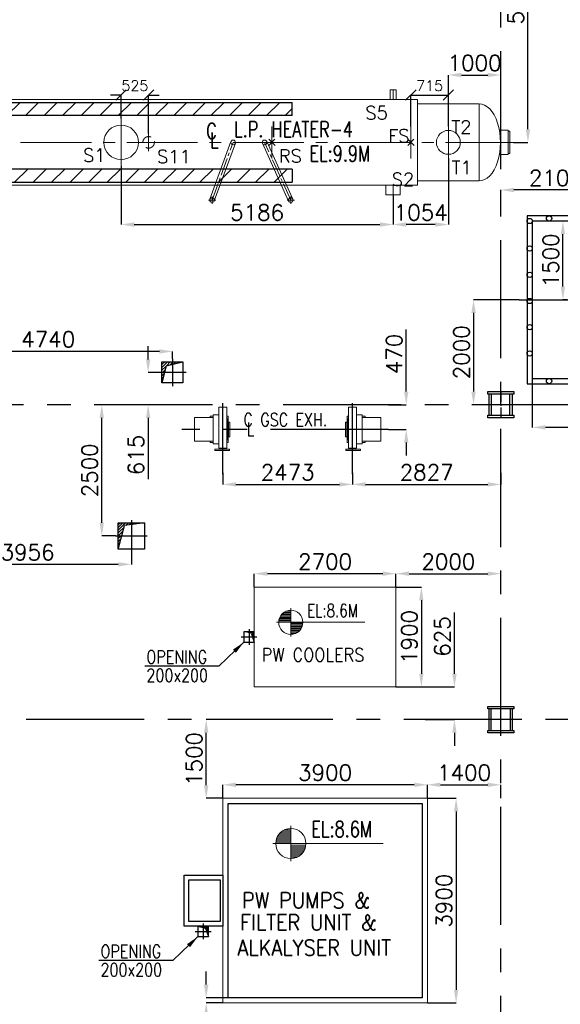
# Model space of a CAD drawing. Header units: inches. Extents: x 0 to 1544102, y -90707 to 23144100.
# Tile 15 of 181: x 74663 to 84971, y 119660 to 138422. Entities that reach past the tile are written whole.
import ezdxf

# ---------------------------------------------------------------- set-up
doc = ezdxf.new("R2010")
doc.units = ezdxf.units.IN
doc.header["$LTSCALE"] = 1800
doc.header["$MEASUREMENT"] = 0
for name, pattern in [('CENTER', [2, 1.25, -0.25, 0.25, -0.25]), ('CENTER2', [1.125, 0.75, -0.125, 0.125, -0.125]), ('HIDDEN', [0.375, 0.25, -0.125]), ('HIDDEN2', [0.1875, 0.125, -0.0625])]:
    doc.linetypes.add(name, pattern=pattern)
doc.layers.get('0').update_dxf_attribs({"color": 253})
for name, color, linetype in [('AUX COL', 1, 'Continuous'), ('CEN', 2, 'CENTER'), ('GRID', 251, 'CENTER'), ('OPENING', 40, 'Continuous'), ('STEEL', 231, 'Continuous')]:
    doc.layers.add(name, color=color, linetype=linetype)
for name, color, linetype, lineweight in [('DIM', 4, 'Continuous', 18), ('EQPT', 8, 'HIDDEN', 9), ('EQUIP', 8, 'Continuous', 9), ('TEXT', 3, 'Continuous', 18)]:
    doc.layers.add(name, color=color, linetype=linetype, lineweight=lineweight)
doc.styles.add('ROMANS', font='romans.shx')
doc.styles.add('ROMANT', font='romant')
doc.styles.get("Standard").update_dxf_attribs({"font": 'arial.ttf'})
doc.dimstyles.new('HALF', dxfattribs={"dimtxt": 200, "dimasz": 200, "dimexe": 0, "dimexo": 0, "dimgap": 80, "dimtad": 1, "dimdec": 0, "dimzin": 0, "dimdsep": 46, "dimtxsty": 'ROMANS', "dimblk": 'OBLIQUE', "dimcen": 0, "dimclrd": 4, "dimclre": 9, "dimclrt": 256, "dimadec": 0, "dimazin": 0, "dimtfac": 0.09, "dimtdec": 0, "dimtix": 1, "dimtofl": 0, "dimtmove": 0, "dimatfit": 3, "dimldrblk": 'DOT', "dimfxl": 1, "dimtolj": 1, "dimtzin": 0, "dimarcsym": 0})
doc.dimstyles.new('STANDARD1', dxfattribs={"dimtxt": 300, "dimasz": 250, "dimexe": 0, "dimexo": 0, "dimgap": 80, "dimtad": 1, "dimdec": 0, "dimzin": 0, "dimdsep": 46, "dimtxsty": 'ROMANS', "dimcen": 0, "dimclrd": 4, "dimclre": 4, "dimclrt": 4, "dimadec": 0, "dimazin": 0, "dimtfac": 0.09, "dimtdec": 0, "dimtix": 1, "dimtofl": 0, "dimtmove": 0, "dimatfit": 3, "dimfxl": 1, "dimtolj": 1, "dimtzin": 0, "dimarcsym": 0})
pattern_1 = [(225, (8890, 2e-05), (176.7767, -176.7767), [])]

# ---------------------------------------------------------------- blocks, each defined once
blk = doc.blocks.new('*D19')
at = {"layer": 'Defpoints', "color": 0, "transparency": 16777216}
for p in [(99194, 76618), (96194, 76528), (96194, 75596)]:
    blk.add_point(p, dxfattribs=at)
at = {"layer": 'DIM', "color": 4, "lineweight": -2, "transparency": 16777216}
for p, q in [((99194, 76618), (99194, 75596)), ((96194, 76528), (96194, 75596)), ((98944, 75596), (96444, 75596))]:
    blk.add_line(p, q, dxfattribs=at)
at = {"layer": 'DIM', "color": 4, "transparency": 16777216}
for points in [[(96444, 75638), (96444, 75554), (96194, 75596)], [(98944, 75638), (98944, 75554), (99194, 75596)]]:
    blk.add_solid(points, dxfattribs=at)
at = {"layer": 'DIM', "color": 4, "transparency": 16777216, "insert": (97694, 75826), "char_height": 300, "attachment_point": 5, "style": 'ROMANS'}
blk.add_mtext('\\A1;3000', dxfattribs=at)
blk = doc.blocks.new('*D22')
at = {"layer": 'Defpoints', "color": 0, "transparency": 16777216}
for p in [(95594, 80120), (95594, 79953), (97694, 79953)]:
    blk.add_point(p, dxfattribs=at)
at = {"layer": 'DIM', "color": 4, "lineweight": -2, "transparency": 16777216}
for p, q in [((95594, 79953), (95594, 80120)), ((97444, 80120), (95844, 80120)), ((97694, 79953), (97694, 80120))]:
    blk.add_line(p, q, dxfattribs=at)
at = {"layer": 'DIM', "color": 4, "transparency": 16777216}
for points in [[(95844, 80162), (95844, 80078), (95594, 80120)], [(97444, 80162), (97444, 80078), (97694, 80120)]]:
    blk.add_solid(points, dxfattribs=at)
at = {"layer": 'DIM', "color": 4, "transparency": 16777216, "insert": (96644, 80350), "char_height": 300, "attachment_point": 5, "style": 'ROMANS'}
blk.add_mtext('\\A1;2100', dxfattribs=at)
blk = doc.blocks.new('*D23')
at = {"layer": 'Defpoints', "color": 0, "transparency": 16777216}
for p in [(95944, 78028), (95074, 76028), (95344, 76028)]:
    blk.add_point(p, dxfattribs=at)
at = {"layer": 'DIM', "color": 4, "lineweight": -2, "transparency": 16777216}
for p, q in [((95944, 78028), (95074, 78028)), ((95074, 77778), (95074, 76278)), ((95344, 76028), (95074, 76028))]:
    blk.add_line(p, q, dxfattribs=at)
at = {"layer": 'DIM', "color": 4, "transparency": 16777216}
for points in [[(95032, 77778), (95116, 77778), (95074, 78028)], [(95032, 76278), (95116, 76278), (95074, 76028)]]:
    blk.add_solid(points, dxfattribs=at)
at = {"layer": 'DIM', "color": 4, "transparency": 16777216, "insert": (94844, 77028), "char_height": 300, "attachment_point": 5, "rotation": 90, "style": 'ROMANS'}
blk.add_mtext('\\A1;2000', dxfattribs=at)
blk = doc.blocks.new('*D25')
at = {"layer": 'Defpoints', "color": 0, "transparency": 16777216}
for p in [(96778, 79528), (96856, 79528), (96856, 78028)]:
    blk.add_point(p, dxfattribs=at)
at = {"layer": 'DIM', "color": 4, "lineweight": -2, "transparency": 16777216}
for p, q in [((96856, 79528), (96778, 79528)), ((96778, 78278), (96778, 79278)), ((96856, 78028), (96778, 78028))]:
    blk.add_line(p, q, dxfattribs=at)
at = {"layer": 'DIM', "color": 4, "transparency": 16777216}
for points in [[(96736, 79278), (96820, 79278), (96778, 79528)], [(96736, 78278), (96820, 78278), (96778, 78028)]]:
    blk.add_solid(points, dxfattribs=at)
at = {"layer": 'DIM', "color": 4, "transparency": 16777216, "insert": (96548, 78778), "char_height": 300, "attachment_point": 5, "rotation": 90, "style": 'ROMANS'}
blk.add_mtext('\\A1;1500', dxfattribs=at)
blk = doc.blocks.new('*X7')
at = {"color": 0}
for p, q in [((36115, 29325), (36330, 29325)), ((36132, 29350), (36330, 29350)), ((36154, 29375), (36330, 29375)), ((36183, 29400), (36330, 29400)), ((36226, 29425), (36330, 29425)), ((36080, 29200), (36330, 29200)), ((36081, 29225), (36330, 29225)), ((36085, 29250), (36330, 29250)), ((36092, 29275), (36330, 29275)), ((36102, 29300), (36330, 29300))]:
    blk.add_line(p, q, dxfattribs=at)
blk = doc.blocks.new('LL')
for p, q in [((-711, 0), (-711, 423)), ((-1136, 0), (-711, 0)), ((1493, 0), (-711, 0)), ((-711, 0), (-711, -418))]:
    blk.add_line(p, q)
for start, end in [(90, 180), (0, 90), (180, 270), (270, 0)]:
    blk.add_arc((-711, 0), 360, start, end)
at = {"xscale": 1.439999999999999, "yscale": 1.439999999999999, "zscale": 1.439999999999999}
blk.add_blockref('*X7', (-53026, -42044), dxfattribs=at)
at = {"xscale": 1.439999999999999, "yscale": 1.439999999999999, "zscale": 1.439999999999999, "rotation": 180}
blk.add_blockref('*X7', (51604, 42044), dxfattribs=at)
at = {"flags": 4}
blk.add_attdef('LEVEL', (-222, 154), '', height=432, dxfattribs=at)
blk = doc.blocks.new('*D133')
at = {"layer": 'Defpoints', "color": 0, "transparency": 16777216}
for p in [(78219, 125085), (78536, 125085), (78536, 123585)]:
    blk.add_point(p, dxfattribs=at)
at = {"layer": 'DIM', "color": 4, "lineweight": -2, "transparency": 16777216}
for p, q in [((78536, 125085), (78219, 125085)), ((78219, 123835), (78219, 124835)), ((78536, 123585), (78219, 123585))]:
    blk.add_line(p, q, dxfattribs=at)
at = {"layer": 'DIM', "color": 4, "transparency": 16777216}
for points in [[(78177, 124835), (78261, 124835), (78219, 125085)], [(78177, 123835), (78261, 123835), (78219, 123585)]]:
    blk.add_solid(points, dxfattribs=at)
at = {"layer": 'DIM', "color": 4, "transparency": 16777216, "insert": (77989, 124335), "char_height": 300, "attachment_point": 5, "rotation": 90, "style": 'ROMANS'}
blk.add_mtext('\\A1;1500', dxfattribs=at)
blk = doc.blocks.new('*D134')
at = {"layer": 'Defpoints', "color": 0, "transparency": 16777216}
for p in [(83836, 123843), (82436, 123585), (83836, 123585)]:
    blk.add_point(p, dxfattribs=at)
at = {"layer": 'DIM', "color": 4, "lineweight": -2, "transparency": 16777216}
for p, q in [((82436, 123585), (82436, 123843)), ((82686, 123843), (83586, 123843)), ((83836, 123585), (83836, 123843))]:
    blk.add_line(p, q, dxfattribs=at)
at = {"layer": 'DIM', "color": 4, "transparency": 16777216}
for points in [[(82686, 123885), (82686, 123801), (82436, 123843)], [(83586, 123885), (83586, 123801), (83836, 123843)]]:
    blk.add_solid(points, dxfattribs=at)
at = {"layer": 'DIM', "color": 4, "transparency": 16777216, "insert": (83136, 124073), "char_height": 300, "attachment_point": 5, "style": 'ROMANS'}
blk.add_mtext('\\A1;1400', dxfattribs=at)
blk = doc.blocks.new('*D135')
at = {"layer": 'Defpoints', "color": 0, "transparency": 16777216}
for p in [(78536, 123843), (78536, 123585), (82436, 123585)]:
    blk.add_point(p, dxfattribs=at)
at = {"layer": 'DIM', "color": 4, "lineweight": -2, "transparency": 16777216}
for p, q in [((78536, 123585), (78536, 123843)), ((82186, 123843), (78786, 123843)), ((82436, 123585), (82436, 123843))]:
    blk.add_line(p, q, dxfattribs=at)
at = {"layer": 'DIM', "color": 4, "transparency": 16777216}
for points in [[(78786, 123885), (78786, 123801), (78536, 123843)], [(82186, 123885), (82186, 123801), (82436, 123843)]]:
    blk.add_solid(points, dxfattribs=at)
at = {"layer": 'DIM', "color": 4, "transparency": 16777216, "insert": (80486, 124073), "char_height": 300, "attachment_point": 5, "style": 'ROMANS'}
blk.add_mtext('\\A1;3900', dxfattribs=at)
blk = doc.blocks.new('*D136')
at = {"layer": 'Defpoints', "color": 0, "transparency": 16777216}
for p in [(82436, 123585), (82436, 119685), (82984, 119685)]:
    blk.add_point(p, dxfattribs=at)
at = {"layer": 'DIM', "color": 4, "lineweight": -2, "transparency": 16777216}
for p, q in [((82436, 123585), (82984, 123585)), ((82984, 123335), (82984, 119935)), ((82436, 119685), (82984, 119685))]:
    blk.add_line(p, q, dxfattribs=at)
at = {"layer": 'DIM', "color": 4, "transparency": 16777216}
for points in [[(82942, 123335), (83026, 123335), (82984, 123585)], [(82942, 119935), (83026, 119935), (82984, 119685)]]:
    blk.add_solid(points, dxfattribs=at)
at = {"layer": 'DIM', "color": 4, "transparency": 16777216, "insert": (82754, 121635), "char_height": 300, "attachment_point": 5, "rotation": 90, "style": 'ROMANS'}
blk.add_mtext('\\A1;3900', dxfattribs=at)
blk = doc.blocks.new('*D137')
at = {"layer": 'Defpoints', "color": 0, "transparency": 16777216}
for p in [(78219, 119785), (78636, 119785), (78536, 119685)]:
    blk.add_point(p, dxfattribs=at)
at = {"layer": 'DIM', "color": 4, "lineweight": -2, "transparency": 16777216}
for p, q in [((78219, 120035), (78219, 120285)), ((78636, 119785), (78219, 119785)), ((78536, 119685), (78219, 119685)), ((78219, 119435), (78219, 118296))]:
    blk.add_line(p, q, dxfattribs=at)
at = {"layer": 'DIM', "color": 4, "transparency": 16777216}
for points in [[(78177, 120035), (78261, 120035), (78219, 119785)], [(78177, 119435), (78261, 119435), (78219, 119685)]]:
    blk.add_solid(points, dxfattribs=at)
at = {"layer": 'DIM', "color": 4, "transparency": 16777216, "insert": (77989, 118741), "char_height": 300, "attachment_point": 5, "rotation": 90, "style": 'ROMANS'}
blk.add_mtext('\\A1;100', dxfattribs=at)
blk = doc.blocks.new('*D138')
at = {"layer": 'Defpoints', "color": 0, "transparency": 16777216}
for p in [(83836, 127866), (81836, 127610), (83836, 127610)]:
    blk.add_point(p, dxfattribs=at)
at = {"layer": 'DIM', "color": 4, "lineweight": -2, "transparency": 16777216}
for p, q in [((81836, 127610), (81836, 127866)), ((82086, 127866), (83586, 127866)), ((83836, 127610), (83836, 127866))]:
    blk.add_line(p, q, dxfattribs=at)
at = {"layer": 'DIM', "color": 4, "transparency": 16777216}
for points in [[(82086, 127908), (82086, 127824), (81836, 127866)], [(83586, 127908), (83586, 127824), (83836, 127866)]]:
    blk.add_solid(points, dxfattribs=at)
at = {"layer": 'DIM', "color": 4, "transparency": 16777216, "insert": (82836, 128096), "char_height": 300, "attachment_point": 5, "style": 'ROMANS'}
blk.add_mtext('\\A1;2000', dxfattribs=at)
blk = doc.blocks.new('*D139')
at = {"layer": 'Defpoints', "color": 0, "transparency": 16777216}
for p in [(79136, 127866), (79136, 127610), (81836, 127610)]:
    blk.add_point(p, dxfattribs=at)
at = {"layer": 'DIM', "color": 4, "lineweight": -2, "transparency": 16777216}
for p, q in [((79136, 127610), (79136, 127866)), ((81586, 127866), (79386, 127866)), ((81836, 127610), (81836, 127866))]:
    blk.add_line(p, q, dxfattribs=at)
at = {"layer": 'DIM', "color": 4, "transparency": 16777216}
for points in [[(79386, 127908), (79386, 127824), (79136, 127866)], [(81586, 127908), (81586, 127824), (81836, 127866)]]:
    blk.add_solid(points, dxfattribs=at)
at = {"layer": 'DIM', "color": 4, "transparency": 16777216, "insert": (80486, 128096), "char_height": 300, "attachment_point": 5, "style": 'ROMANS'}
blk.add_mtext('\\A1;2700', dxfattribs=at)
blk = doc.blocks.new('*D140')
at = {"layer": 'Defpoints', "color": 0, "transparency": 16777216}
for p in [(81836, 127610), (81836, 125710), (82321, 125710)]:
    blk.add_point(p, dxfattribs=at)
at = {"layer": 'DIM', "color": 4, "lineweight": -2, "transparency": 16777216}
for p, q in [((81836, 127610), (82321, 127610)), ((82321, 127360), (82321, 125960)), ((81836, 125710), (82321, 125710))]:
    blk.add_line(p, q, dxfattribs=at)
at = {"layer": 'DIM', "color": 4, "transparency": 16777216}
for points in [[(82279, 127360), (82362, 127360), (82321, 127610)], [(82279, 125960), (82362, 125960), (82321, 125710)]]:
    blk.add_solid(points, dxfattribs=at)
at = {"layer": 'DIM', "color": 4, "transparency": 16777216, "insert": (82091, 126660), "char_height": 300, "attachment_point": 5, "rotation": 90, "style": 'ROMANS'}
blk.add_mtext('\\A1;1900', dxfattribs=at)
blk = doc.blocks.new('*D141')
at = {"layer": 'Defpoints', "color": 0, "transparency": 16777216}
for p in [(81836, 125710), (82394, 125085), (82952, 125085)]:
    blk.add_point(p, dxfattribs=at)
at = {"layer": 'DIM', "color": 4, "lineweight": -2, "transparency": 16777216}
for p, q in [((82952, 125960), (82952, 127127)), ((81836, 125710), (82952, 125710)), ((82394, 125085), (82952, 125085)), ((82952, 124835), (82952, 124585))]:
    blk.add_line(p, q, dxfattribs=at)
at = {"layer": 'DIM', "color": 4, "transparency": 16777216}
for points in [[(82910, 125960), (82994, 125960), (82952, 125710)], [(82910, 124835), (82994, 124835), (82952, 125085)]]:
    blk.add_solid(points, dxfattribs=at)
at = {"layer": 'DIM', "color": 4, "transparency": 16777216, "insert": (82722, 126668), "char_height": 300, "attachment_point": 5, "rotation": 90, "style": 'ROMANS'}
blk.add_mtext('\\A1;625', dxfattribs=at)
blk = doc.blocks.new('*D238')
at = {"layer": 'Defpoints', "color": 0, "transparency": 16777216}
for p in [(540, -2997), (3013, -3023), (3013, -3218)]:
    blk.add_point(p, dxfattribs=at)
at = {"layer": 'DIM', "color": 4, "lineweight": -2, "transparency": 16777216}
for p, q in [((540, -2997), (540, -3218)), ((3013, -3023), (3013, -3218)), ((790, -3218), (2763, -3218))]:
    blk.add_line(p, q, dxfattribs=at)
at = {"layer": 'DIM', "color": 4, "transparency": 16777216}
for points in [[(790, -3176), (790, -3260), (540, -3218)], [(2763, -3176), (2763, -3260), (3013, -3218)]]:
    blk.add_solid(points, dxfattribs=at)
at = {"layer": 'DIM', "color": 4, "transparency": 16777216, "insert": (1776, -2988), "char_height": 300, "attachment_point": 5, "style": 'ROMANS'}
blk.add_mtext('\\A1;2473', dxfattribs=at)
blk = doc.blocks.new('*D233')
at = {"layer": 'Defpoints', "color": 0, "transparency": 16777216}
for p in [(-5160, -4502), (-1204, -4502), (-5160, -4741)]:
    blk.add_point(p, dxfattribs=at)
at = {"layer": 'DIM', "color": 4, "lineweight": -2, "transparency": 16777216}
for p, q in [((-5160, -4502), (-5160, -4741)), ((-1204, -4502), (-1204, -4741)), ((-1454, -4741), (-4910, -4741))]:
    blk.add_line(p, q, dxfattribs=at)
at = {"layer": 'DIM', "color": 4, "transparency": 16777216}
for points in [[(-4910, -4699), (-4910, -4782), (-5160, -4741)], [(-1454, -4699), (-1454, -4782), (-1204, -4741)]]:
    blk.add_solid(points, dxfattribs=at)
at = {"layer": 'DIM', "color": 4, "transparency": 16777216, "insert": (-3182, -4511), "char_height": 300, "attachment_point": 5, "style": 'ROMANS'}
blk.add_mtext('\\A1;3956', dxfattribs=at)
blk = doc.blocks.new('*D234')
at = {"layer": 'Defpoints', "color": 0, "transparency": 16777216}
for p in [(-1768, -1700), (-1506, -1700), (-1506, -4200)]:
    blk.add_point(p, dxfattribs=at)
at = {"layer": 'DIM', "color": 4, "lineweight": -2, "transparency": 16777216}
for p, q in [((-1506, -1700), (-1768, -1700)), ((-1768, -3950), (-1768, -1950)), ((-1506, -4200), (-1768, -4200))]:
    blk.add_line(p, q, dxfattribs=at)
at = {"layer": 'DIM', "color": 4, "transparency": 16777216}
for points in [[(-1810, -1950), (-1727, -1950), (-1768, -1700)], [(-1810, -3950), (-1727, -3950), (-1768, -4200)]]:
    blk.add_solid(points, dxfattribs=at)
at = {"layer": 'DIM', "color": 4, "transparency": 16777216, "insert": (-1998, -2950), "char_height": 300, "attachment_point": 5, "rotation": 90, "style": 'ROMANS'}
blk.add_mtext('\\A1;2500', dxfattribs=at)
blk = doc.blocks.new('*D235')
at = {"layer": 'Defpoints', "color": 0, "transparency": 16777216}
for p in [(-5160, -684), (-5160, -825), (-420, -825)]:
    blk.add_point(p, dxfattribs=at)
at = {"layer": 'DIM', "color": 4, "lineweight": -2, "transparency": 16777216}
for p, q in [((-5160, -825), (-5160, -684)), ((-670, -684), (-4910, -684)), ((-420, -825), (-420, -684))]:
    blk.add_line(p, q, dxfattribs=at)
at = {"layer": 'DIM', "color": 4, "transparency": 16777216}
for points in [[(-4910, -642), (-4910, -726), (-5160, -684)], [(-670, -642), (-670, -726), (-420, -684)]]:
    blk.add_solid(points, dxfattribs=at)
at = {"layer": 'DIM', "color": 4, "transparency": 16777216, "insert": (-2790, -454), "char_height": 300, "attachment_point": 5, "style": 'ROMANS'}
blk.add_mtext('\\A1;4740', dxfattribs=at)
blk = doc.blocks.new('*D236')
at = {"layer": 'Defpoints', "color": 0, "transparency": 16777216}
for p in [(-680, -1085), (-884, -1700), (-680, -1700)]:
    blk.add_point(p, dxfattribs=at)
at = {"layer": 'DIM', "color": 4, "lineweight": -2, "transparency": 16777216}
for p, q in [((-884, -835), (-884, -585)), ((-680, -1085), (-884, -1085)), ((-680, -1700), (-884, -1700)), ((-884, -1950), (-884, -3117))]:
    blk.add_line(p, q, dxfattribs=at)
at = {"layer": 'DIM', "color": 4, "transparency": 16777216}
for points in [[(-925, -835), (-842, -835), (-884, -1085)], [(-925, -1950), (-842, -1950), (-884, -1700)]]:
    blk.add_solid(points, dxfattribs=at)
at = {"layer": 'DIM', "color": 4, "transparency": 16777216, "insert": (-1114, -2659), "char_height": 300, "attachment_point": 5, "rotation": 90, "style": 'ROMANS'}
blk.add_mtext('\\A1;615', dxfattribs=at)
blk = doc.blocks.new('*D237')
at = {"layer": 'Defpoints', "color": 0, "transparency": 16777216}
for p in [(3701, -1700), (3701, -2170), (4037, -2170)]:
    blk.add_point(p, dxfattribs=at)
at = {"layer": 'DIM', "color": 4, "lineweight": -2, "transparency": 16777216}
for p, q in [((4037, -1450), (4037, -269)), ((3701, -1700), (4037, -1700)), ((3701, -2170), (4037, -2170)), ((4037, -2420), (4037, -2670))]:
    blk.add_line(p, q, dxfattribs=at)
at = {"layer": 'DIM', "color": 4, "transparency": 16777216}
for points in [[(3995, -1450), (4078, -1450), (4037, -1700)], [(3995, -2420), (4078, -2420), (4037, -2170)]]:
    blk.add_solid(points, dxfattribs=at)
at = {"layer": 'DIM', "color": 4, "transparency": 16777216, "insert": (3807, -734), "char_height": 300, "attachment_point": 5, "rotation": 90, "style": 'ROMANS'}
blk.add_mtext('\\A1;470', dxfattribs=at)
blk = doc.blocks.new('*D239')
at = {"layer": 'Defpoints', "color": 0, "transparency": 16777216}
for p in [(3013, -2997), (5840, -2997), (5840, -3218)]:
    blk.add_point(p, dxfattribs=at)
at = {"layer": 'DIM', "color": 4, "lineweight": -2, "transparency": 16777216}
for p, q in [((3013, -2997), (3013, -3218)), ((5840, -2997), (5840, -3218)), ((3263, -3218), (5590, -3218))]:
    blk.add_line(p, q, dxfattribs=at)
at = {"layer": 'DIM', "color": 4, "transparency": 16777216}
for points in [[(3263, -3176), (3263, -3260), (3013, -3218)], [(5590, -3176), (5590, -3260), (5840, -3218)]]:
    blk.add_solid(points, dxfattribs=at)
at = {"layer": 'DIM', "color": 4, "transparency": 16777216, "insert": (4426, -2988), "char_height": 300, "attachment_point": 5, "style": 'ROMANS'}
blk.add_mtext('\\A1;2827', dxfattribs=at)
blk = doc.blocks.new('AUX COLUMNS')
at = {"color": 2, "linetype": 'CENTER2', "ltscale": 0.15}
for p, q in [((-184038, 66165), (-184038, 65665)), ((-183813, 65915), (-184263, 65915)), ((-184038, 59665), (-184038, 60165)), ((-183813, 59915), (-184263, 59915))]:
    blk.add_line(p, q, dxfattribs=at)
at = {"layer": 'AUX COL'}
for p, q in [((-184263, 65715), (-184263, 66115)), ((-184213, 65715), (-184213, 66115)), ((-183863, 65715), (-183863, 66115)), ((-183813, 65715), (-183813, 66115)), ((-184263, 59710), (-184263, 60120)), ((-184223, 59710), (-184223, 60120)), ((-183853, 59710), (-183853, 60120)), ((-183813, 59710), (-183813, 60120))]:
    blk.add_line(p, q, dxfattribs=at)
for points in [[(-184288, 66165), (-183788, 66165), (-183788, 66115), (-184288, 66115)], [(-184288, 65715), (-183788, 65715), (-183788, 65665), (-184288, 65665)], [(-184288, 60165), (-183788, 60165), (-183788, 60120), (-184288, 60120)], [(-184288, 59710), (-183788, 59710), (-183788, 59665), (-184288, 59665)]]:
    blk.add_lwpolyline(points, close=True, dxfattribs=at)
at = {"layer": 'GRID'}
for p, q in [((-171538, 65915), (-243038, 65915)), ((-136838, 59915), (-243038, 59915))]:
    blk.add_line(p, q, dxfattribs=at)
blk = doc.blocks.new('*D424')
at = {"layer": 'Defpoints', "color": 0, "transparency": 16777216}
for p in [(84186, 141085), (84353, 141085), (84075, 136085)]:
    blk.add_point(p, dxfattribs=at)
at = {"layer": 'DIM', "color": 4, "lineweight": -2, "transparency": 16777216}
for p, q in [((84186, 141085), (84353, 141085)), ((84353, 136335), (84353, 140835)), ((84075, 136085), (84353, 136085))]:
    blk.add_line(p, q, dxfattribs=at)
at = {"layer": 'DIM', "color": 4, "transparency": 16777216}
for points in [[(84312, 140835), (84395, 140835), (84353, 141085)], [(84312, 136335), (84395, 136335), (84353, 136085)]]:
    blk.add_solid(points, dxfattribs=at)
at = {"layer": 'DIM', "color": 4, "transparency": 16777216, "insert": (84123, 138846), "char_height": 300, "attachment_point": 5, "rotation": 90, "style": 'ROMANS'}
blk.add_mtext('\\A1;5000', dxfattribs=at)
blk = doc.blocks.new('*D425')
at = {"layer": 'Defpoints', "color": 0, "transparency": 16777216}
for p in [(83836, 137368), (83836, 137259), (82836, 136390)]:
    blk.add_point(p, dxfattribs=at)
at = {"layer": 'DIM', "color": 4, "lineweight": -2, "transparency": 16777216}
for p, q in [((82836, 136390), (82836, 137368)), ((83086, 137368), (83586, 137368)), ((83836, 137259), (83836, 137368))]:
    blk.add_line(p, q, dxfattribs=at)
at = {"layer": 'DIM', "color": 4, "transparency": 16777216}
for points in [[(83086, 137410), (83086, 137327), (82836, 137368)], [(83586, 137410), (83586, 137327), (83836, 137368)]]:
    blk.add_solid(points, dxfattribs=at)
at = {"layer": 'DIM', "color": 4, "transparency": 16777216, "insert": (83336, 137598), "char_height": 300, "attachment_point": 5, "style": 'ROMANS'}
blk.add_mtext('\\A1;1000', dxfattribs=at)
blk = doc.blocks.new('LPH-4 ARCH-R0')
at = {"layer": 'STEEL'}
h = blk.add_hatch(dxfattribs=at)
h.set_pattern_fill('ANSI31', color=256, scale=2000, angle=180, style=0)
h.set_pattern_definition(pattern_1)
h.paths.add_polyline_path([(5914, 510), (5914, 760), (-9820, 760), (-9820, 510)])
h = blk.add_hatch(dxfattribs=at)
h.set_pattern_fill('ANSI31', color=256, scale=2000, angle=180, style=0)
h.set_pattern_definition(pattern_1)
h.paths.add_polyline_path([(5914, -760), (5914, -510), (-9820, -509), (-9820, -759)])
at = {"layer": 'EQPT', "linetype": 'CENTER2'}
for p, q in [((7836, 816), (7836, 1000)), ((2650, -453), (2650, 453)), ((5525, -305), (5525, 305)), ((8175, -305), (8175, 305)), ((8890, -305), (8890, 305)), ((10185, 0), (-3145, 0)), ((3175, -169), (3175, 169)), ((7836, -816), (7836, -1000))]:
    blk.add_line(p, q, dxfattribs=at)
at = {"layer": 'EQPT', "linetype": 'CENTER2', "ltscale": 0.25}
for p, q in [((4385, -1100), (4787, 0)), ((5885, -1100), (5385, 0)), ((4315, -1100), (4455, -1100)), ((4385, -1030), (4385, -1170)), ((5815, -1100), (5955, -1100)), ((5885, -1030), (5885, -1170))]:
    blk.add_line(p, q, dxfattribs=at)
at = {"layer": 'EQUIP'}
for p, q in [((7893, 1000), (7779, 1000)), ((7779, 816), (7779, 1000)), ((7893, 816), (7893, 1000)), ((8300, 816), (-2184, 816)), ((8300, -816), (8300, 816)), ((8300, 736), (9475, 736)), ((9475, -736), (9475, 736)), ((10031, 230), (9863, 230)), ((10031, 230), (10031, -230)), ((10031, 215), (10060, 215)), ((10060, 215), (10060, -215)), ((4343, -1085), (4745, 15)), ((5926, -1082), (5426, 18)), ((5585, -60), (5465, 60)), ((5583, 58), (5467, -58)), ((8235, -60), (8115, 60)), ((8233, 58), (8117, -58)), ((4427, -1115), (4829, -15)), ((5844, -1118), (5344, -18)), ((9863, -230), (10031, -230)), ((10031, -215), (10060, -215)), ((8300, -736), (9475, -736)), ((-2184, -816), (8300, -816)), ((7699, -816), (7699, -1000)), ((7972, -816), (7972, -1000)), ((7972, -1000), (7699, -1000))]:
    blk.add_line(p, q, dxfattribs=at)
for centre, radius in [((2650, 0), 330), ((8890, 0), 228), ((4787, 0), 44.5), ((4787, 0), 44.5), ((5385, 0), 44.5), ((5385, 0), 44.5), ((4385, -1100), 44.5), ((5885, -1100), 44.5)]:
    blk.add_circle(centre, radius, dxfattribs=at)
at = {"layer": 'EQUIP', "linetype": 'HIDDEN2'}
blk.add_circle((3175, 0), 110, dxfattribs=at)
at = {"layer": 'EQUIP'}
blk.add_ellipse((9475, 0), major_axis=(0, -736), ratio=0.55489, start_param=6.283185, end_param=9.424778, dxfattribs=at)
at = {"layer": 'STEEL'}
for p, q in [((5914, 510), (5914, 760)), ((5914, -510), (5914, -760))]:
    blk.add_line(p, q, dxfattribs=at)
for points in [[(5914, 510), (-9820, 510), (-9820, 760), (5914, 760)], [(5914, -510), (-9820, -509), (-9820, -759), (5914, -760)]]:
    blk.add_lwpolyline(points, dxfattribs=at)
at = {"layer": 'EQUIP', "char_height": 250, "attachment_point": 7, "line_spacing_factor": 0.6, "style": 'ROMANS'}
for s, insert in [('\\A1;S5', (7306, 438)), ('\\A1;T2', (8945, 168)), ('\\A1;FS', (7742, -2)), ('\\A1;S1', (1924, -370)), ('\\A1;S11', (3335, -396)), ('\\A1;RS', (5657, -385)), ('\\A1;T1', (8950, -604)), ('\\A1;S2', (7809, -831))]:
    blk.add_mtext(s, dxfattribs=dict(at, insert=insert))
at = {"layer": 'TEXT', "color": 3, "style": 'ROMANT', "width": 0.75}
for s, p in [('L.P. HEATER-4', (4805, 99)), ('C', (4273, 67)), ('L', (4347, -112)), ('EL:9.9M', (6241, -364))]:
    blk.add_text(s, height=300, dxfattribs=at).set_placement(p)
blk = doc.blocks.new('*D434')
at = {"layer": 'Defpoints', "color": 0, "transparency": 16777216}
for p in [(82836, 135780), (81782, 135085), (81782, 134519)]:
    blk.add_point(p, dxfattribs=at)
at = {"layer": 'DIM', "color": 4, "lineweight": -2, "transparency": 16777216}
for p, q in [((82836, 135780), (82836, 134519)), ((81782, 135085), (81782, 134519)), ((82586, 134519), (82032, 134519))]:
    blk.add_line(p, q, dxfattribs=at)
at = {"layer": 'DIM', "color": 4, "transparency": 16777216}
for points in [[(82032, 134561), (82032, 134477), (81782, 134519)], [(82586, 134561), (82586, 134477), (82836, 134519)]]:
    blk.add_solid(points, dxfattribs=at)
at = {"layer": 'DIM', "color": 4, "transparency": 16777216, "insert": (82309, 134749), "char_height": 300, "attachment_point": 5, "style": 'ROMANS'}
blk.add_mtext('\\A1;1054', dxfattribs=at)
blk = doc.blocks.new('*D435')
at = {"layer": 'Defpoints', "color": 0, "transparency": 16777216}
for p in [(76596, 135632), (81782, 135085), (81782, 134519)]:
    blk.add_point(p, dxfattribs=at)
at = {"layer": 'DIM', "color": 4, "lineweight": -2, "transparency": 16777216}
for p, q in [((76596, 135632), (76596, 134519)), ((81782, 135085), (81782, 134519)), ((76846, 134519), (81532, 134519))]:
    blk.add_line(p, q, dxfattribs=at)
at = {"layer": 'DIM', "color": 4, "transparency": 16777216}
for points in [[(76846, 134561), (76846, 134477), (76596, 134519)], [(81532, 134561), (81532, 134477), (81782, 134519)]]:
    blk.add_solid(points, dxfattribs=at)
at = {"layer": 'DIM', "color": 4, "transparency": 16777216, "insert": (79189, 134749), "char_height": 300, "attachment_point": 5, "style": 'ROMANS'}
blk.add_mtext('\\A1;5186', dxfattribs=at)
blk = doc.blocks.new('_Oblique')
at = {"color": 0, "linetype": 'ByBlock', "lineweight": -2}
blk.add_line((-0.5, -0.5), (0.5, 0.5), dxfattribs=at)
blk = doc.blocks.new('*D450')
at = {"layer": 'Defpoints', "color": 0, "transparency": 16777216}
for p in [(82836, 136986), (82836, 136986), (82121, 136390)]:
    blk.add_point(p, dxfattribs=at)
at = {"layer": 'DIM', "color": 9, "lineweight": -2, "transparency": 16777216}
blk.add_line((82121, 136390), (82121, 136986), dxfattribs=at)
at = {"layer": 'DIM', "color": 4, "lineweight": -2, "transparency": 16777216}
blk.add_line((82121, 136986), (82836, 136986), dxfattribs=at)
at = {"layer": 'DIM', "color": 4, "lineweight": -2, "transparency": 16777216, "xscale": 200, "yscale": 200, "zscale": 200, "rotation": 180}
blk.add_blockref('_Oblique', (82121, 136986), dxfattribs=at)
at = {"layer": 'DIM', "color": 4, "lineweight": -2, "transparency": 16777216, "xscale": 200, "yscale": 200, "zscale": 200}
blk.add_blockref('_Oblique', (82836, 136986), dxfattribs=at)
at = {"layer": 'DIM', "transparency": 16777216, "insert": (82479, 137166), "char_height": 200, "attachment_point": 5, "style": 'ROMANS'}
blk.add_mtext('\\A1;715', dxfattribs=at)
blk = doc.blocks.new('_Dot')
at = {"color": 0, "linetype": 'ByBlock', "lineweight": -2}
blk.add_line((-0.5, 0), (-1, 0), dxfattribs=at)
at = {"color": 0, "linetype": 'ByBlock', "const_width": 0.5}
blk.add_lwpolyline([(-0.25, 0, 1), (0.25, 0, 1)], format="xyb", close=True, dxfattribs=at)
blk = doc.blocks.new('*D451')
at = {"layer": 'Defpoints', "color": 0, "transparency": 16777216}
for p in [(76596, 136986), (76596, 136537), (77121, 136254)]:
    blk.add_point(p, dxfattribs=at)
at = {"layer": 'DIM', "color": 4, "lineweight": -2, "transparency": 16777216}
for p, q in [((76596, 136986), (76396, 136986)), ((77121, 136986), (77321, 136986))]:
    blk.add_line(p, q, dxfattribs=at)
at = {"layer": 'DIM', "color": 9, "lineweight": -2, "transparency": 16777216}
for p, q in [((76596, 136537), (76596, 136986)), ((77121, 136254), (77121, 136986))]:
    blk.add_line(p, q, dxfattribs=at)
at = {"layer": 'DIM', "color": 4, "lineweight": -2, "transparency": 16777216, "xscale": 200, "yscale": 200, "zscale": 200}
blk.add_blockref('_Oblique', (76596, 136986), dxfattribs=at)
at = {"layer": 'DIM', "color": 4, "lineweight": -2, "transparency": 16777216, "xscale": 200, "yscale": 200, "zscale": 200, "rotation": 180}
blk.add_blockref('_Oblique', (77121, 136986), dxfattribs=at)
at = {"layer": 'DIM', "transparency": 16777216, "insert": (76859, 137166), "char_height": 200, "attachment_point": 5, "style": 'ROMANS'}
blk.add_mtext('\\A1;525', dxfattribs=at)
blk = doc.blocks.new('CEP OPENING')
at = {"layer": 'CEN'}
blk.add_line((-1750, 0), (8800, 0), dxfattribs=at)
at = {"layer": 'OPENING'}
for points in [[(-1600, -1600), (1600, -1600), (1600, 1600), (-1600, 1600)], [(-1500, -1500), (1500, -1500), (1500, 1500), (-1500, 1500)]]:
    blk.add_lwpolyline(points, close=True, dxfattribs=at)
for centre in [(-1550, 1501.2), (-1180.3, 1550), (-1180.3, 1550), (-1549.8, 977), (-1549.8, 477), (-1549.8, -23), (-1549.8, -523), (-1549.8, -1023), (-1180.3, -1550), (-1180.3, -1550)]:
    blk.add_circle(centre, 50, dxfattribs=at)
at = {"layer": 'DIM'}
for base, p1, p2, picture, middle in [((-2100, 2092.3), (0, 1925), (-2100, 1925), '*D22', (-1050, 2322.3)), ((-1500, -2431.5), (1500, -1409.9), (-1500, -1500), '*D19', (0, -2201.5))]:
    dim = blk.add_linear_dim(base=base, p1=p1, p2=p2, dimstyle='STANDARD1', dxfattribs=at)
    dim.commit()
    dim.dimension.update_dxf_attribs({"geometry": picture, "text_midpoint": middle, "insert": (-97693.8, -78027.6)})
for base, p1, p2, picture, middle in [((-915.8, 1500), (-837.4, 0), (-837.4, 1500), '*D25', (-1145.8, 750)), ((-2619.9, -2000), (-1750, 0), (-2350, -2000), '*D23', (-2849.9, -1000))]:
    dim = blk.add_linear_dim(base=base, p1=p1, p2=p2, angle=90, dimstyle='STANDARD1', dxfattribs=at)
    dim.commit()
    dim.dimension.update_dxf_attribs({"geometry": picture, "text_midpoint": middle, "insert": (-97693.8, -78027.6)})
blk = doc.blocks.new('GSC EXHAUSTER')
at = {"layer": 'OPENING'}
h = blk.add_hatch(dxfattribs=at)
h.set_pattern_fill('ANSI31', color=256, scale=300, style=0)
h.set_pattern_definition([(45, (-91243.753, -77712.626), (-26.516504, 26.516504), [])])
h.paths.add_polyline_path([(-420, -928.5), (-420, -885), (-620, -885), (-620, -1085), (-573.7, -1085), (-543.7, -955.3)])
h.paths.add_polyline_path([(-420, -885), (-420, -928.5), (-220, -885)])
h.paths.add_polyline_path([(-573.7, -1085), (-620, -1085), (-620, -1285)])
h = blk.add_hatch(dxfattribs=at)
h.set_pattern_fill('ANSI31', color=256, scale=300, style=0)
h.set_pattern_definition([(45, (-66931.344, -68872.995), (-26.516504, 26.516504), [])])
h.paths.add_polyline_path([(-1454, -4450), (-1334.3, -4003.5), (-954, -3950), (-1454, -3950)])
at = {"layer": 'CEN'}
for p, q in [((-420, -825), (-420, -1345)), ((-160, -1085), (-680, -1085)), ((-1204, -3898.3), (-1204, -4501.7)), ((-1505.7, -4200), (-902.3, -4200))]:
    blk.add_line(p, q, dxfattribs=at)
at = {"layer": 'CEN', "flags": 128}
for points in [[(540, -3022.6), (540, -1670)], [(3013, -3022.6), (3013, -1670)], [(3701.3, -2170), (-244.9, -2170)]]:
    blk.add_lwpolyline(points, dxfattribs=at)
at = {"layer": 'EQUIP'}
for p, q in [((465, -2530), (465, -1745)), ((465, -1745), (615, -1745)), ((615, -1745), (615, -2530)), ((3088, -1745), (2938, -1745)), ((2938, -1745), (2938, -2530)), ((3088, -2530), (3088, -1745)), ((355, -1945), (0, -1945)), ((0, -1945), (0, -2395)), ((297, -1945), (297, -1920)), ((297, -1920), (355, -1920)), ((465, -1895), (355, -1895)), ((355, -1895), (355, -2445)), ((615, -1920), (640, -1920)), ((650, -2309.5), (650, -2030.5)), ((650, -2030.5), (675, -2030.5)), ((675, -2030.5), (675, -2309.5)), ((2903, -2030.5), (2878, -2030.5)), ((2878, -2030.5), (2878, -2309.5)), ((2903, -2309.5), (2903, -2030.5)), ((2938, -1920), (2913, -1920)), ((3088, -1895), (3198, -1895)), ((3198, -1895), (3198, -2445)), ((3256, -1920), (3198, -1920)), ((3198, -1945), (3553, -1945)), ((3256, -1945), (3256, -1920)), ((3553, -1945), (3553, -2395)), ((630, -2086), (650, -2086)), ((2923, -2086), (2903, -2086)), ((0, -2395), (355, -2395)), ((297, -2395), (297, -2420)), ((297, -2420), (355, -2420)), ((615, -2420), (640, -2420)), ((630, -2254), (650, -2254)), ((675, -2309.5), (650, -2309.5)), ((2878, -2309.5), (2903, -2309.5)), ((2923, -2254), (2903, -2254)), ((2938, -2420), (2913, -2420)), ((3553, -2395), (3198, -2395)), ((3256, -2420), (3198, -2420)), ((3256, -2395), (3256, -2420)), ((355, -2445), (465, -2445)), ((390.5, -2570), (390.5, -2545)), ((390.5, -2545), (669.5, -2545)), ((669.5, -2570), (390.5, -2570)), ((615, -2530), (465, -2530)), ((475, -2530), (475, -2545)), ((605, -2530), (605, -2545)), ((669.5, -2545), (669.5, -2570)), ((3162.5, -2545), (2883.5, -2545)), ((2883.5, -2545), (2883.5, -2570)), ((2883.5, -2570), (3162.5, -2570)), ((2938, -2530), (3088, -2530)), ((2948, -2530), (2948, -2545)), ((3078, -2530), (3078, -2545)), ((3198, -2445), (3088, -2445)), ((3162.5, -2570), (3162.5, -2545))]:
    blk.add_line(p, q, dxfattribs=at)
at = {"layer": 'EQUIP', "flags": 128}
for points in [[(615, -2370), (630, -2370), (630, -1970), (615, -1970)], [(640, -2086), (640, -1920)], [(2913, -2086), (2913, -1920)], [(2938, -2370), (2923, -2370), (2923, -1970), (2938, -1970)], [(640, -2420), (640, -2254)], [(2913, -2420), (2913, -2254)]]:
    blk.add_lwpolyline(points, dxfattribs=at)
at = {"layer": 'OPENING'}
for p, q in [((-543.7, -955.3), (-220, -885)), ((-543.7, -955.3), (-620, -1285)), ((-1454, -4450), (-1334.3, -4003.5)), ((-954, -3950), (-1334.3, -4003.5))]:
    blk.add_line(p, q, dxfattribs=at)
at = {"layer": 'OPENING', "elevation": -502.7}
blk.add_lwpolyline([(-620, -885), (-220, -885), (-220, -1285), (-620, -1285)], close=True, dxfattribs=at)
at = {"layer": 'OPENING'}
blk.add_lwpolyline([(-1454, -3950), (-954, -3950), (-954, -4450), (-1454, -4450)], close=True, dxfattribs=at)
at = {"layer": 'TEXT', "style": 'ROMANS', "width": 0.8}
for s, p in [('C', (933.4, -2110.4)), ('GSC EXH.', (1254.4, -2110.4)), ('L', (996.7, -2289.4))]:
    blk.add_text(s, height=250, dxfattribs=at).set_placement(p)
at = {"layer": 'DIM'}
for base, p1, p2, picture, middle in [((-5160, -684), (-420, -825), (-5160, -825), '*D235', (-2790, -454)), ((3013, -1865.3), (540, -2996.5), (3013, -1670), '*D238', (1776.5, -2987.9)), ((5840, -3217.9), (3013, -2996.5), (5840, -2996.5), '*D239', (4426.5, -2987.9)), ((-5160, -4740.6), (-1204, -4501.7), (-5160, -4501.7), '*D233', (-3182, -4510.6))]:
    dim = blk.add_linear_dim(base=base, p1=p1, p2=p2, dimstyle='STANDARD1', dxfattribs=at)
    dim.commit()
    dim.dimension.update_dxf_attribs({"geometry": picture, "text_midpoint": middle})
for base, p1, p2, picture, middle in [((4036.7, -2170), (3701.3, -1700), (3701.3, -2170), '*D237', (4036.7, -734.3)), ((-883.8, -1700), (-680, -1085), (-680, -1700), '*D236', (-883.8, -2658.6))]:
    dim = blk.add_linear_dim(base=base, p1=p1, p2=p2, angle=90, dimstyle='STANDARD1', dxfattribs=at)
    dim.commit()
    dim.dimension.update_dxf_attribs({"geometry": picture, "text_midpoint": middle, "dimtype": 128})
dim = blk.add_linear_dim(base=(-1768.4, -1700), p1=(-1505.7, -4200), p2=(-1505.7, -1700), angle=90, dimstyle='STANDARD1', dxfattribs=at)
dim.commit()
dim.dimension.update_dxf_attribs({"geometry": '*D234', "text_midpoint": (-1998.4, -2950)})

msp = doc.modelspace()

# ---------------------------------------------------------------- hatches: boundary and pattern name
at = {"layer": 'OPENING'}
for points in [[(78936.2, 126759.89), (79082.67, 126720.44), (79136.2, 126559.89), (79136.2, 126759.89)], [(78061.2, 121149.89), (78207.67, 121110.44), (78261.2, 120949.89), (78261.2, 121149.89)]]:
    msp.add_hatch(color=8, dxfattribs=at).paths.add_polyline_path(points)

# ---------------------------------------------------------------- linework, layer by layer
at = {"layer": 'CEN'}
for p, q in [((78886.07, 126659.89), (79186.07, 126659.89)), ((79036.07, 126809.89), (79036.07, 126509.89)), ((78011.2, 121049.89), (78311.2, 121049.89)), ((78161.2, 121199.89), (78161.2, 120899.89))]:
    msp.add_line(p, q, dxfattribs=at)
at = {"layer": 'EQUIP'}
for points in [[(79136.2, 125709.89), (79136.2, 127609.89), (81836.2, 127609.89), (81836.2, 125709.89)], [(82436.2, 119684.89), (78536.2, 119684.89), (78536.2, 123584.89), (82436.2, 123584.89)]]:
    msp.add_lwpolyline(points, close=True, dxfattribs=at)
msp.add_lwpolyline([(82436.2, 121914.89), (82436.2, 119684.89), (79586.2, 119684.89)], dxfattribs=at)
at = {"layer": 'GRID'}
msp.add_line((83836.2, 103174.13), (83836.2, 157584.89), dxfattribs=at)
at = {"layer": 'OPENING'}
for p, q in [((79082.67, 126720.44), (79136.2, 126559.89)), ((78061.2, 121149.89), (78207.67, 121110.44)), ((78207.67, 121110.44), (78261.2, 120949.89))]:
    msp.add_line(p, q, dxfattribs=at)
for points in [[(78936.2, 126559.89), (79136.2, 126559.89), (79136.2, 126759.89), (78936.2, 126759.89)], [(78636.2, 123484.89), (82336.2, 123484.89), (82336.2, 119784.89), (78636.2, 119784.89)], [(77886.2, 121234.89), (77886.2, 122034.89), (78486.2, 122034.89), (78486.2, 121234.89)], [(78061.2, 120949.89), (78261.2, 120949.89), (78261.2, 121149.89), (78061.2, 121149.89)]]:
    msp.add_lwpolyline(points, close=True, dxfattribs=at)
msp.add_lwpolyline([(77801.2, 121149.89), (77801.2, 122119.89), (78536.2, 122119.89), (78536.2, 121149.89), (77801.2, 121149.89)], dxfattribs=at)

# ---------------------------------------------------------------- block references
for name, p in [('CEP OPENING', (85936.2, 133084.89)), ('AUX COLUMNS', (267874.01, 65169.86)), ('GSC EXHAUSTER', (77996.2, 132784.89))]:
    msp.add_blockref(name, p)
at = {"layer": 'EQUIP'}
msp.add_blockref('LPH-4 ARCH-R0', (73946.2, 136084.89), dxfattribs=at)
at = {"layer": 'TEXT'}
ref = msp.add_blockref('LL', (80287.27, 126938.87), dxfattribs=dict(at, xscale=0.6400000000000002, yscale=0.6400000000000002, zscale=0.6400000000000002))
ref.add_attrib('LEVEL', 'EL:8.6M', (80145.36, 127037.55), dxfattribs={"layer": '0', "height": 250, "style": 'ROMANS', "width": 0.75, "flags": 4})
ref = msp.add_blockref('LL', (80401.06, 122724.64), dxfattribs=dict(at, xscale=0.8, yscale=0.8, zscale=0.8))
ref.add_attrib('LEVEL', 'EL:8.6M', (80223.67, 122847.99), dxfattribs={"layer": '0', "height": 300, "style": 'ROMANS', "width": 0.75, "flags": 4})

# ---------------------------------------------------------------- texts
at = {"layer": 'TEXT', "style": 'ROMANS'}
for s, height, width, p in [('OPENING ', 250, 0.8, (77078.98, 126153.69)), ('PW COOLERS', 250, 0.9, (79277.32, 126195.28)), ('200x200', 250, 0.8, (77078.98, 125803.69)), ('PW PUMPS &', 300, 0.9, (78902.72, 121493.47)), ('FILTER UNIT &', 300, 0.9, (78867.71, 121069.58)), ('ALKALYSER UNIT', 300, 0.9, (78814.39, 120587.71)), ('OPENING ', 250, 0.8, (76204.1, 120543.69)), ('200x200', 250, 0.8, (76204.1, 120193.69))]:
    msp.add_text(s, height=height, dxfattribs=dict(at, width=width)).set_placement(p)

# ---------------------------------------------------------------- dimensions: what is measured, and where the dimension line sits
at = {"layer": 'DIM'}
for base, p1, p2, picture, middle in [((84353.29, 141084.89), (84075.5, 136084.89), (84185.79, 141084.89), '*D424', (84353.29, 138845.56)), ((82952.13, 125084.89), (81836.2, 125709.89), (82394.17, 125084.89), '*D141', (82952.13, 126668.46)), ((78218.94, 119784.89), (78536.2, 119684.89), (78636.2, 119784.89), '*D137', (78218.94, 118740.6))]:
    dim = msp.add_linear_dim(base=base, p1=p1, p2=p2, angle=90, dimstyle='STANDARD1', dxfattribs=at)
    dim.commit()
    dim.dimension.update_dxf_attribs({"geometry": picture, "text_midpoint": middle, "dimtype": 160})
for base, p1, p2, picture, middle in [((83836.2, 137368.21), (82836.2, 136389.73), (83836.2, 137258.87), '*D425', (83336.2, 137368.21)), ((81782.2, 134518.89), (82836.2, 135780.05), (81782.2, 135084.89), '*D434', (82309.2, 134518.89)), ((81782.2, 134518.89), (76596.2, 135632.32), (81782.2, 135084.89), '*D435', (79189.2, 134518.89))]:
    dim = msp.add_linear_dim(base=base, p1=p1, p2=p2, dimstyle='STANDARD1', dxfattribs=at)
    dim.commit()
    dim.dimension.update_dxf_attribs({"geometry": picture, "text_midpoint": middle, "dimtype": 160})
for base, p1, p2, dimstyle, picture, middle in [((76596.2, 136986.09), (77121.2, 136253.61), (76596.2, 136537.45), 'HALF', '*D451', (76858.7, 137166.09)), ((82836.2, 136986.09), (82121.2, 136389.73), (82836.2, 136986.09), 'HALF', '*D450', (82478.7, 137166.09)), ((79136.2, 127865.95), (81836.2, 127609.89), (79136.2, 127609.89), 'STANDARD1', '*D139', (80486.2, 128095.95)), ((83836.2, 127865.95), (81836.2, 127609.89), (83836.2, 127609.89), 'STANDARD1', '*D138', (82836.2, 128095.95)), ((78536.2, 123842.86), (82436.2, 123584.89), (78536.2, 123584.89), 'STANDARD1', '*D135', (80486.2, 124072.86)), ((83836.2, 123842.86), (82436.2, 123584.89), (83836.2, 123584.89), 'STANDARD1', '*D134', (83136.2, 124072.86))]:
    dim = msp.add_linear_dim(base=base, p1=p1, p2=p2, dimstyle=dimstyle, dxfattribs=at)
    dim.commit()
    dim.dimension.update_dxf_attribs({"geometry": picture, "text_midpoint": middle})
for base, p1, p2, picture, middle in [((82320.72, 125709.89), (81836.2, 127609.89), (81836.2, 125709.89), '*D140', (82090.72, 126659.89)), ((78218.94, 125084.89), (78536.2, 123584.89), (78536.2, 125084.89), '*D133', (77988.94, 124334.89)), ((82984.15, 119684.89), (82436.2, 123584.89), (82436.2, 119684.89), '*D136', (82754.15, 121634.89))]:
    dim = msp.add_linear_dim(base=base, p1=p1, p2=p2, angle=90, dimstyle='STANDARD1', dxfattribs=at)
    dim.commit()
    dim.dimension.update_dxf_attribs({"geometry": picture, "text_midpoint": middle})

# ---------------------------------------------------------------- leaders
for points in [[(78936.2, 126559.89), (78460.11, 126103.69), (77049.73, 126103.69)], [(78061.33, 120949.89), (77585.23, 120493.69), (76174.86, 120493.69)]]:
    msp.add_leader(points, dimstyle='STANDARD1', override={"dimgap": 80, "dimtad": 0}, dxfattribs=at)

doc.saveas('drawing.dxf')
